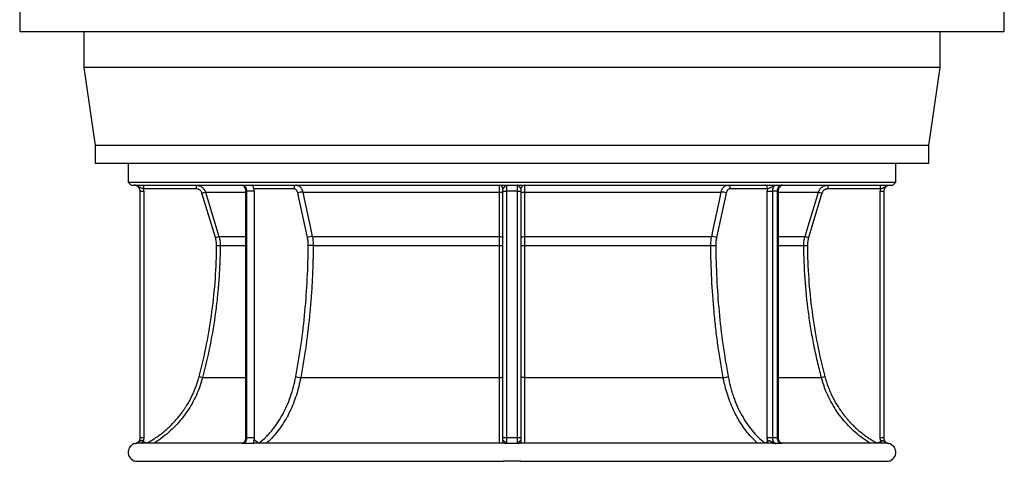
# Model space of a CAD drawing. Header units: millimetres. Extents: x 1225 to 2867, y 133 to 3867.
# Tile 1 of 10: x 1225 to 2867, y 133 to 869. Entities that reach past the tile are written whole.
import ezdxf

# ---------------------------------------------------------------- set-up
doc = ezdxf.new("R2010")
doc.units = ezdxf.units.MM

msp = doc.modelspace()

# ---------------------------------------------------------------- linework, layer by layer
at = {"color": 7, "linetype": 'Continuous', "lineweight": 25}
for p, q in [((1224.5, 886), (1224.5, 849)), ((2866.5, 849), (2866.5, 886)), ((1224.5, 849), (2866.5, 849)), ((1331.5, 849), (1331.5, 789)), ((2759.5, 789), (2759.5, 849)), ((1331.5, 789), (1350.5, 659)), ((2759.5, 789), (1331.5, 789)), ((2740.5, 659), (2759.5, 789)), ((1350.5, 659), (1350.5, 629)), ((2740.5, 659), (1350.5, 659)), ((2740.5, 629), (2740.5, 659)), ((2740.5, 629), (1350.5, 629)), ((1405.5, 629), (1405.5, 598)), ((2685.5, 598), (2685.5, 629)), ((1405.5, 598), (1410.5, 593)), ((1405.5, 598), (2685.5, 598)), ((1410.5, 593), (2680.5, 593)), ((1431, 593), (1431, 587)), ((1519, 593), (1519, 587)), ((2036.5, 593), (2036.5, 583)), ((2054.5, 583), (2054.5, 593)), ((2572.1, 593), (2572.1, 587)), ((2660, 587), (2660, 593)), ((2680.5, 593), (2685.5, 598)), ((1425.5, 583), (1431.5, 583)), ((1425.5, 172.5), (1425.5, 583)), ((1519, 587), (1431, 587)), ((1431.5, 583), (1431.5, 172.5)), ((1528.5, 579.9), (1534.3, 581.6)), ((1551, 505.7), (1528.5, 579.9)), ((1601.1, 583), (1601.1, 172.5)), ((1615.6, 583), (1602.9, 583)), ((1602.9, 583), (1602.9, 172.5)), ((1681.7, 587), (1615, 587)), ((1615.6, 583), (1615.6, 172.5)), ((1704.3, 505.7), (1688.5, 579.9)), ((1696.6, 581.6), (2024.8, 581.6)), ((2030.5, 583), (2030.5, 587)), ((2030.5, 583), (2036.5, 583)), ((2030.5, 172.5), (2030.5, 583)), ((2054.5, 583), (2036.5, 583)), ((2036.5, 583), (2036.5, 172.5)), ((2054.5, 583), (2060.5, 583)), ((2054.5, 172.5), (2054.5, 583)), ((2060.5, 587), (2060.5, 583)), ((2060.5, 583), (2060.5, 172.5)), ((2066.3, 581.6), (2394.5, 581.6)), ((2402.6, 579.9), (2386.7, 505.7)), ((2471.6, 587), (2409.4, 587)), ((2471.2, 583), (2479.7, 583)), ((2471.2, 172.5), (2471.2, 583)), ((2488.2, 583), (2479.7, 583)), ((2479.7, 583), (2479.7, 172.5)), ((2488.2, 172.5), (2488.2, 583)), ((2489.9, 172.5), (2489.9, 583)), ((2562.5, 579.9), (2540.1, 505.7)), ((2556.8, 581.6), (2562.5, 579.9)), ((2660, 587), (2572.1, 587)), ((2659.5, 583), (2665.5, 583)), ((2659.5, 172.5), (2659.5, 583)), ((2665.5, 583), (2665.5, 172.5)), ((1551, 505.7), (1556.7, 507.5)), ((1552.9, 492.7), (1558.9, 492.7)), ((1712.5, 507.5), (2024.8, 507.5)), ((1714, 492.7), (2024.8, 492.7)), ((2066.3, 507.5), (2378.6, 507.5)), ((2066.3, 492.7), (2377.1, 492.7)), ((2532.2, 492.7), (2538.2, 492.7)), ((2534.3, 507.5), (2540.1, 505.7)), ((1523.7, 274.1), (1529.5, 272.5)), ((1693.2, 272.5), (2024.8, 272.5)), ((2066.3, 272.5), (2397.8, 272.5)), ((2561.6, 272.5), (2567.4, 274.1)), ((1425.5, 172.5), (1431.5, 172.5)), ((2030.5, 172.5), (2036.5, 172.5)), ((2054.5, 172.5), (2060.5, 172.5)), ((2471.2, 172.5), (2479.7, 172.5)), ((2659.5, 172.5), (2665.5, 172.5)), ((1594.4, 163), (1420.7, 163)), ((1594.6, 163), (1594.5, 163)), ((2029.4, 163), (1616.5, 163)), ((2029.5, 163), (2029.4, 163)), ((2061.8, 163), (2061.5, 163)), ((2478.2, 163), (2061.8, 163)), ((2670.4, 163), (2496.6, 163)), ((1420.5, 133), (2031.5, 133)), ((2045.5, 133), (2031.6, 133)), ((2031.8, 133), (2031.6, 133)), ((2045.5, 133), (2031.8, 133)), ((2059.3, 133), (2045.5, 133)), ((2059.4, 133), (2059.3, 133)), ((2059.6, 133), (2670.5, 133))]:
    msp.add_line(p, q, dxfattribs=at)
at = {"color": 1, "linetype": 'Continuous', "lineweight": 25}
for p, q in [((1534.3, 581.6), (1601.1, 581.6)), ((1602.9, 583), (1601.1, 583)), ((2488.2, 583), (2489.9, 583)), ((2489.9, 581.6), (2556.8, 581.6)), ((1556.7, 507.5), (1601.1, 507.5)), ((1558.9, 492.7), (1601.1, 492.7)), ((2489.9, 507.5), (2534.3, 507.5)), ((2489.9, 492.7), (2532.2, 492.7)), ((1529.5, 272.5), (1601.1, 272.5)), ((2489.9, 272.5), (2561.6, 272.5)), ((1428.5, 163), (1430.4, 166.7)), ((1433.8, 164.5), (1432.7, 163)), ((1602.9, 172.5), (1601.1, 172.5)), ((2488.2, 172.5), (2489.9, 172.5)), ((2657.2, 164.5), (2658.4, 163)), ((2660.6, 166.7), (2662.5, 163)), ((1438.3, 164.1), (1438.9, 163)), ((2652.2, 163), (2652.8, 164.1))]:
    msp.add_line(p, q, dxfattribs=at)
at = {"color": 7, "linetype": 'Continuous', "lineweight": 25, "flags": 128}
for points in [[(1595.8, 593), (1597.2, 592.8), (1598.5, 592.2), (1599.7, 591.3), (1600.8, 590.1), (1601.7, 588.6), (1602.3, 586.8), (1602.8, 585), (1602.9, 583)], [(1685.9, 593), (1685.1, 592.9), (1684.3, 592.5), (1683.6, 592), (1682.9, 591.2), (1682.4, 590.3), (1682, 589.3), (1681.8, 588.2), (1681.7, 587)], [(2405.1, 593), (2406, 592.9), (2406.8, 592.5), (2407.5, 592), (2408.1, 591.2), (2408.7, 590.3), (2409.1, 589.3), (2409.3, 588.2), (2409.4, 587)], [(2471.6, 587), (2471.5, 588.2), (2471.3, 589.3), (2470.9, 590.3), (2470.3, 591.2), (2469.7, 592), (2469, 592.5), (2468.2, 592.9), (2467.3, 593)], [(2486.8, 593), (2485.4, 592.8), (2484.1, 592.2), (2482.8, 591.3), (2481.8, 590.1), (2480.9, 588.6), (2480.2, 586.8), (2479.8, 585), (2479.7, 583)], [(2488.2, 583), (2488.3, 585), (2488.7, 586.8), (2489.4, 588.6), (2490.3, 590.1), (2491.3, 591.3), (2492.5, 592.2), (2493.9, 592.8), (2495.3, 593)], [(1534.3, 581.6), (1537.8, 570.2), (1551.7, 524.2), (1556.7, 507.5)], [(1696.6, 581.6), (1699.1, 570.2), (1708.9, 524.2), (1712.5, 507.5)], [(2024.8, 581.6), (2025.9, 581.6), (2027, 581.5), (2028, 581.3), (2028.9, 581.1), (2029.6, 580.8), (2030.1, 580.5), (2030.4, 580.2), (2030.5, 579.9)], [(2024.8, 507.5), (2024.8, 519), (2024.8, 564.9), (2024.8, 581.6)], [(2060.5, 579.9), (2060.6, 580.2), (2061, 580.5), (2061.5, 580.8), (2062.2, 581.1), (2063.1, 581.3), (2064.1, 581.5), (2065.2, 581.6), (2066.3, 581.6)], [(2066.3, 581.6), (2066.3, 570.2), (2066.3, 524.2), (2066.3, 507.5)], [(2378.6, 507.5), (2381, 519), (2390.9, 564.9), (2394.5, 581.6)], [(2534.3, 507.5), (2537.8, 519), (2551.7, 564.9), (2556.8, 581.6)], [(1714, 492.7), (1713.1, 492.7), (1712.1, 492.7), (1710.9, 492.7), (1709.8, 492.7), (1708.7, 492.7), (1707.6, 492.7), (1706.6, 492.7), (1705.7, 492.7)], [(2024.8, 507.5), (2025.9, 507.4), (2027, 507.3), (2028, 507.2), (2028.9, 507), (2029.6, 506.7), (2030.1, 506.4), (2030.4, 506.1), (2030.5, 505.7)], [(2060.5, 505.7), (2060.6, 506.1), (2061, 506.4), (2061.5, 506.7), (2062.2, 507), (2063.1, 507.2), (2064.1, 507.3), (2065.2, 507.4), (2066.3, 507.5)], [(2377.1, 492.7), (2378, 492.7), (2379, 492.7), (2380.1, 492.7), (2381.3, 492.7), (2382.4, 492.7), (2383.5, 492.7), (2384.5, 492.7), (2385.4, 492.7)], [(2024.8, 272.5), (2025.9, 272.6), (2027, 272.7), (2028, 272.8), (2028.9, 273), (2029.6, 273.2), (2030.1, 273.5), (2030.4, 273.8), (2030.5, 274.1)], [(2066.3, 272.5), (2065.2, 272.6), (2064.1, 272.7), (2063.1, 272.8), (2062.2, 273), (2061.5, 273.2), (2061, 273.5), (2060.6, 273.8), (2060.5, 274.1)]]:
    msp.add_lwpolyline(points, dxfattribs=at)
at = {"color": 1, "linetype": 'Continuous', "lineweight": 25, "flags": 128}
for points in [[(1620.9, 163), (1621.1, 163.5), (1621.5, 164.5)], [(2469.6, 164.5), (2470, 163.5), (2470.2, 163)], [(1625.2, 163), (1625.1, 163.1), (1624.6, 164.1)], [(2465.9, 163), (2466, 163.1), (2466.4, 164.1)]]:
    msp.add_lwpolyline(points, dxfattribs=at)
at = {"color": 7, "linetype": 'Continuous', "lineweight": 25}
for centre, radius, start, end in [((1415.5, 583), 10, 0, 90), ((1594.3, 587), 6, 28.2033, 89.9697), ((2024.5, 587), 6, 0, 90), ((2066.5, 587), 6, 90, 180), ((2496.8, 587), 6, 90.0303, 151.785), ((2675.5, 583), 10, 90, 180), ((1415.5, 583), 16, 0, 14.4775), ((1602, 583), 13.6, 359.859, 16.9314), ((1697.6, 557), 24.7, 92.2855, 111.7631), ((2393.5, 557), 24.7, 68.2369, 87.7145), ((2493.5, 583), 22.3, 169.7031, 180.0325), ((2675.5, 583), 16, 165.5225, 180), ((1713.5, 482.8), 24.7, 92.3057, 111.7618), ((2026.2, 707.1), 214.4, 269.6269, 271.1622), ((2064.9, 707.1), 214.4, 268.8378, 270.3731), ((2377.6, 482.8), 24.7, 68.2382, 87.6943), ((1694.2, 300.4), 27.9, 250.8056, 268.0074), ((2396.9, 300.4), 27.9, 271.9926, 289.1944), ((1420.5, 148), 15, 101.5467, 270), ((2670.5, 148), 15, 270, 78.4705)]:
    msp.add_arc(centre, radius, start, end, dxfattribs=at)
at = {"color": 1, "linetype": 'Continuous', "lineweight": 25}
msp.add_arc((2467.1, 164.6), 5.29, 342.5628, 23.0394, dxfattribs=at)
at = {"color": 7, "linetype": 'Continuous', "lineweight": 25}
for points, knots in [([(1431, 587), (1430.3, 587.2), (1429.6, 587.4), (1428.2, 587.8), (1427.6, 588.1), (1426.3, 588.8), (1425.8, 589.1), (1424.6, 589.8), (1424, 590.2), (1422.8, 590.9), (1422.2, 591.2), (1421, 591.8), (1420.4, 592.1), (1419, 592.5), (1418.3, 592.7), (1417.3, 592.9), (1416.9, 592.9), (1416.4, 593), (1416.2, 593), (1415.9, 593), (1415.7, 593), (1415.5, 593)], [0, 0, 0, 0, 0.125, 0.125, 0.25, 0.25, 0.375, 0.375, 0.5, 0.5, 0.625, 0.625, 0.75, 0.75, 0.875, 0.875, 0.9375, 0.9375, 0.96875, 0.96875, 1, 1, 1, 1]), ([(1519, 593), (1519.8, 593), (1520.7, 592.9), (1522.3, 592.7), (1523.2, 592.5), (1524.4, 592.1), (1524.8, 591.9), (1525.6, 591.6), (1526, 591.4), (1527.1, 590.8), (1527.8, 590.4), (1528.8, 589.6), (1529.2, 589.3), (1529.8, 588.8), (1530.1, 588.5), (1531, 587.6), (1531.6, 586.9), (1532.3, 585.9), (1532.5, 585.5), (1533, 584.8), (1533.2, 584.4), (1533.7, 583.3), (1534, 582.5), (1534.3, 581.6)], [0, 0, 0, 0, 0.125, 0.125, 0.25, 0.25, 0.3125, 0.3125, 0.375, 0.375, 0.5, 0.5, 0.5625, 0.5625, 0.625, 0.625, 0.75, 0.75, 0.8125, 0.8125, 0.875, 0.875, 1, 1, 1, 1]), ([(1615, 587), (1614.9, 587.5), (1614.7, 588), (1614.5, 588.7), (1614.5, 588.9), (1614.4, 589.3), (1614.3, 589.5), (1614.1, 590.1), (1614, 590.4), (1613.9, 590.9), (1613.8, 591.1), (1613.8, 591.3), (1613.7, 591.5), (1613.6, 591.8), (1613.5, 592), (1613.4, 592.4), (1613.3, 592.5), (1613.1, 592.8), (1613.1, 592.9), (1613, 592.9), (1612.9, 593), (1612.9, 593), (1612.8, 593), (1612.8, 593)], [0, 0, 0, 0, 0.125, 0.125, 0.1875, 0.1875, 0.25, 0.25, 0.375, 0.375, 0.4375, 0.4375, 0.5, 0.5, 0.625, 0.625, 0.75, 0.75, 0.875, 0.875, 0.9375, 0.9375, 1, 1, 1, 1]), ([(1685.9, 593), (1686.5, 593), (1687.1, 592.9), (1688.3, 592.7), (1688.9, 592.5), (1689.7, 592.1), (1690, 591.9), (1690.5, 591.6), (1690.8, 591.4), (1691.6, 590.8), (1692.1, 590.4), (1692.8, 589.6), (1693, 589.3), (1693.5, 588.8), (1693.7, 588.5), (1694.3, 587.6), (1694.7, 586.9), (1695.2, 585.9), (1695.4, 585.5), (1695.7, 584.8), (1695.8, 584.4), (1696.2, 583.3), (1696.4, 582.5), (1696.6, 581.6)], [0, 0, 0, 0, 0.125, 0.125, 0.25, 0.25, 0.3125, 0.3125, 0.375, 0.375, 0.5, 0.5, 0.5625, 0.5625, 0.625, 0.625, 0.75, 0.75, 0.8125, 0.8125, 0.875, 0.875, 1, 1, 1, 1]), ([(2024.8, 581.6), (2024.8, 582.5), (2024.8, 583.2), (2024.7, 584.8), (2024.7, 585.5), (2024.7, 586.6), (2024.7, 586.9), (2024.7, 587.5), (2024.7, 587.9), (2024.7, 588.8), (2024.7, 589.3), (2024.7, 590.1), (2024.7, 590.3), (2024.7, 590.8), (2024.7, 591), (2024.6, 591.6), (2024.6, 591.9), (2024.6, 592.3), (2024.6, 592.4), (2024.6, 592.6), (2024.6, 592.7), (2024.6, 592.9), (2024.5, 593), (2024.5, 593)], [0, 0, 0, 0, 0.125, 0.125, 0.25, 0.25, 0.3125, 0.3125, 0.375, 0.375, 0.5, 0.5, 0.5625, 0.5625, 0.625, 0.625, 0.75, 0.75, 0.8125, 0.8125, 0.875, 0.875, 1, 1, 1, 1]), ([(2030.5, 587), (2030.5, 587.2), (2030.6, 587.4), (2031, 587.8), (2031.3, 588.1), (2031.8, 588.8), (2032.1, 589.1), (2032.8, 589.8), (2033.1, 590.2), (2033.7, 590.9), (2034, 591.2), (2034.5, 591.8), (2034.8, 592.1), (2035.3, 592.5), (2035.5, 592.7), (2035.9, 592.9), (2036, 592.9), (2036.2, 593), (2036.3, 593), (2036.4, 593), (2036.5, 593), (2036.5, 593)], [0, 0, 0, 0, 0.125, 0.125, 0.25, 0.25, 0.375, 0.375, 0.5, 0.5, 0.625, 0.625, 0.75, 0.75, 0.875, 0.875, 0.9375, 0.9375, 0.96875, 0.96875, 1, 1, 1, 1]), ([(2060.5, 587), (2060.5, 587.2), (2060.4, 587.4), (2060.1, 587.8), (2059.8, 588.1), (2059.2, 588.8), (2058.9, 589.1), (2058.3, 589.8), (2058, 590.2), (2057.4, 590.9), (2057.1, 591.2), (2056.6, 591.8), (2056.3, 592.1), (2055.8, 592.5), (2055.5, 592.7), (2055.1, 592.9), (2055, 592.9), (2054.8, 593), (2054.8, 593), (2054.7, 593), (2054.6, 593), (2054.5, 593)], [0, 0, 0, 0, 0.125, 0.125, 0.25, 0.25, 0.375, 0.375, 0.5, 0.5, 0.625, 0.625, 0.75, 0.75, 0.875, 0.875, 0.9375, 0.9375, 0.96875, 0.96875, 1, 1, 1, 1]), ([(2066.5, 593), (2066.5, 593), (2066.5, 592.9), (2066.5, 592.7), (2066.5, 592.5), (2066.5, 592.1), (2066.4, 591.9), (2066.4, 591.6), (2066.4, 591.4), (2066.4, 590.8), (2066.4, 590.4), (2066.4, 589.6), (2066.4, 589.3), (2066.4, 588.8), (2066.4, 588.5), (2066.4, 587.6), (2066.3, 586.9), (2066.3, 585.9), (2066.3, 585.5), (2066.3, 584.8), (2066.3, 584.4), (2066.3, 583.3), (2066.3, 582.5), (2066.3, 581.6)], [0, 0, 0, 0, 0.125, 0.125, 0.25, 0.25, 0.3125, 0.3125, 0.375, 0.375, 0.5, 0.5, 0.5625, 0.5625, 0.625, 0.625, 0.75, 0.75, 0.8125, 0.8125, 0.875, 0.875, 1, 1, 1, 1]), ([(2394.5, 581.6), (2394.6, 582.5), (2394.8, 583.2), (2395.4, 584.8), (2395.7, 585.5), (2396.2, 586.6), (2396.4, 586.9), (2396.7, 587.5), (2396.9, 587.9), (2397.6, 588.8), (2398, 589.3), (2398.7, 590.1), (2399, 590.3), (2399.5, 590.8), (2399.7, 591), (2400.5, 591.6), (2401.1, 591.9), (2401.9, 592.3), (2402.2, 592.4), (2402.8, 592.6), (2403.1, 592.7), (2404, 592.9), (2404.5, 593), (2405.1, 593)], [0, 0, 0, 0, 0.125, 0.125, 0.25, 0.25, 0.3125, 0.3125, 0.375, 0.375, 0.5, 0.5, 0.5625, 0.5625, 0.625, 0.625, 0.75, 0.75, 0.8125, 0.8125, 0.875, 0.875, 1, 1, 1, 1]), ([(2471.6, 587), (2472.1, 587.2), (2472.7, 587.4), (2473.9, 587.8), (2474.5, 588.1), (2475.8, 588.8), (2476.4, 589.1), (2477.7, 589.8), (2478.3, 590.2), (2479.6, 590.9), (2480.2, 591.2), (2481.5, 591.8), (2482.1, 592.1), (2483.4, 592.5), (2484.1, 592.7), (2485.1, 592.9), (2485.4, 592.9), (2485.9, 593), (2486.1, 593), (2486.4, 593), (2486.6, 593), (2486.8, 593)], [0, 0, 0, 0, 0.125, 0.125, 0.25, 0.25, 0.375, 0.375, 0.5, 0.5, 0.625, 0.625, 0.75, 0.75, 0.875, 0.875, 0.9375, 0.9375, 0.96875, 0.96875, 1, 1, 1, 1]), ([(2556.8, 581.6), (2557, 582.5), (2557.3, 583.2), (2558.1, 584.8), (2558.5, 585.5), (2559.3, 586.6), (2559.5, 586.9), (2560.1, 587.5), (2560.3, 587.9), (2561.2, 588.8), (2561.9, 589.3), (2562.9, 590.1), (2563.3, 590.3), (2564, 590.8), (2564.3, 591), (2565.5, 591.6), (2566.3, 591.9), (2567.5, 592.3), (2567.9, 592.4), (2568.7, 592.6), (2569.1, 592.7), (2570.4, 592.9), (2571.2, 593), (2572.1, 593)], [0, 0, 0, 0, 0.125, 0.125, 0.25, 0.25, 0.3125, 0.3125, 0.375, 0.375, 0.5, 0.5, 0.5625, 0.5625, 0.625, 0.625, 0.75, 0.75, 0.8125, 0.8125, 0.875, 0.875, 1, 1, 1, 1]), ([(2660, 587), (2660.8, 587.2), (2661.5, 587.4), (2662.9, 587.8), (2663.5, 588.1), (2664.7, 588.8), (2665.3, 589.1), (2666.5, 589.8), (2667.1, 590.2), (2668.2, 590.9), (2668.8, 591.2), (2670.1, 591.8), (2670.7, 592.1), (2672, 592.5), (2672.7, 592.7), (2673.8, 592.9), (2674.1, 592.9), (2674.7, 593), (2674.8, 593), (2675.2, 593), (2675.4, 593), (2675.5, 593)], [0, 0, 0, 0, 0.125, 0.125, 0.25, 0.25, 0.375, 0.375, 0.5, 0.5, 0.625, 0.625, 0.75, 0.75, 0.875, 0.875, 0.9375, 0.9375, 0.96875, 0.96875, 1, 1, 1, 1]), ([(1528.5, 579.9), (1528.4, 580.4), (1528.2, 580.9), (1527.8, 581.6), (1527.7, 581.9), (1527.4, 582.3), (1527.3, 582.5), (1526.8, 583.2), (1526.5, 583.6), (1525.9, 584.2), (1525.8, 584.4), (1525.3, 584.7), (1525.1, 584.9), (1524.5, 585.4), (1524, 585.6), (1523.3, 586), (1523.1, 586.1), (1522.6, 586.3), (1522.4, 586.4), (1521.1, 586.8), (1520, 587), (1519, 587)], [0, 0, 0, 0, 0.125, 0.125, 0.1875, 0.1875, 0.25, 0.25, 0.375, 0.375, 0.4375, 0.4375, 0.5, 0.5, 0.625, 0.625, 0.6875, 0.6875, 0.75, 0.75, 1, 1, 1, 1]), ([(1599.5, 589.9), (1599.7, 589.6), (1600, 588.9), (1600.5, 587.5), (1600.9, 585.9), (1601.1, 584.4), (1601.1, 583.4), (1601.1, 583)], [0, 0, 0, 0, 0.165747, 0.392726, 0.620805, 0.850109, 1, 1, 1, 1]), ([(1688.5, 579.9), (1688.3, 580.4), (1688.2, 580.9), (1688, 581.6), (1687.9, 581.9), (1687.7, 582.3), (1687.6, 582.5), (1687.2, 583.2), (1687, 583.6), (1686.6, 584.2), (1686.5, 584.4), (1686.2, 584.7), (1686, 584.9), (1685.6, 585.4), (1685.3, 585.6), (1684.8, 586), (1684.6, 586.1), (1684.3, 586.3), (1684.1, 586.4), (1683.2, 586.8), (1682.4, 587), (1681.7, 587)], [0, 0, 0, 0, 0.125, 0.125, 0.1875, 0.1875, 0.25, 0.25, 0.375, 0.375, 0.4375, 0.4375, 0.5, 0.5, 0.625, 0.625, 0.6875, 0.6875, 0.75, 0.75, 1, 1, 1, 1]), ([(2409.4, 587), (2409, 587), (2408.6, 587), (2408.1, 586.8), (2407.9, 586.8), (2407.5, 586.7), (2407.3, 586.6), (2406.8, 586.3), (2406.5, 586.1), (2406, 585.8), (2405.8, 585.6), (2405.5, 585.3), (2405.3, 585.2), (2404.9, 584.7), (2404.6, 584.4), (2404.2, 583.8), (2404.1, 583.6), (2403.8, 583.2), (2403.7, 583), (2403.2, 581.9), (2402.8, 580.9), (2402.6, 579.9)], [0, 0, 0, 0, 0.125, 0.125, 0.1875, 0.1875, 0.25, 0.25, 0.375, 0.375, 0.4375, 0.4375, 0.5, 0.5, 0.625, 0.625, 0.6875, 0.6875, 0.75, 0.75, 1, 1, 1, 1]), ([(2489.9, 583), (2489.9, 583.3), (2490, 584.2), (2490.1, 585.6), (2490.5, 587.3), (2491, 588.7), (2491.4, 589.5), (2491.6, 589.9)], [0, 0, 0, 0, 0.11369, 0.344442, 0.574351, 0.802562, 1, 1, 1, 1]), ([(2572.1, 587), (2571.6, 587), (2571, 587), (2570.2, 586.8), (2570, 586.8), (2569.5, 586.7), (2569.2, 586.6), (2568.4, 586.3), (2568, 586.1), (2567.3, 585.8), (2567, 585.6), (2566.6, 585.3), (2566.3, 585.2), (2565.7, 584.7), (2565.3, 584.4), (2564.8, 583.8), (2564.6, 583.6), (2564.2, 583.2), (2564.1, 583), (2563.3, 581.9), (2562.8, 580.9), (2562.5, 579.9)], [0, 0, 0, 0, 0.125, 0.125, 0.1875, 0.1875, 0.25, 0.25, 0.375, 0.375, 0.4375, 0.4375, 0.5, 0.5, 0.625, 0.625, 0.6875, 0.6875, 0.75, 0.75, 1, 1, 1, 1]), ([(1523.7, 274.1), (1528.5, 292), (1532.6, 310), (1539.8, 346.1), (1545.8, 382.4), (1549.5, 419), (1552.1, 455.7), (1552.8, 474.2), (1552.9, 492.7)], [0, 0, 0, 0, 0.25, 0.25, 0.5, 0.75, 0.75, 1, 1, 1, 1]), ([(1558.9, 492.7), (1558.8, 483.4), (1558.6, 474.1), (1557.9, 455.5), (1557.4, 446.2), (1556.4, 432.3), (1556.1, 427.7), (1555.3, 418.4), (1554.8, 413.8), (1553.4, 399.9), (1552.4, 390.7), (1548.7, 363.2), (1545.7, 344.9), (1538.4, 308.6), (1534.3, 290.5), (1529.5, 272.5)], [0, 0, 0, 0, 0.125, 0.125, 0.25, 0.25, 0.3125, 0.3125, 0.375, 0.375, 0.5, 0.5, 0.75, 0.75, 1, 1, 1, 1]), ([(1556.7, 507.5), (1557.5, 505.1), (1558, 502.6), (1558.5, 498.9), (1558.7, 497.7), (1558.9, 495.2), (1558.9, 493.9), (1558.9, 492.7)], [0, 0, 0, 0, 0.5, 0.5, 0.75, 0.75, 1, 1, 1, 1]), ([(1685, 274.1), (1688.4, 292), (1691.3, 310), (1696.4, 346.1), (1700.6, 382.4), (1703.3, 419), (1705.1, 455.7), (1705.6, 474.2), (1705.7, 492.7)], [0, 0, 0, 0, 0.25, 0.25, 0.5, 0.75, 0.75, 1, 1, 1, 1]), ([(1714, 492.7), (1714, 483.4), (1713.8, 474.1), (1713.3, 455.5), (1712.9, 446.2), (1712.3, 432.3), (1712, 427.7), (1711.4, 418.4), (1711.1, 413.8), (1710.1, 399.9), (1709.4, 390.7), (1706.8, 363.2), (1704.6, 344.9), (1699.6, 308.6), (1696.6, 290.5), (1693.2, 272.5)], [0, 0, 0, 0, 0.125, 0.125, 0.25, 0.25, 0.3125, 0.3125, 0.375, 0.375, 0.5, 0.5, 0.75, 0.75, 1, 1, 1, 1]), ([(1712.5, 507.5), (1713, 505.1), (1713.4, 502.6), (1713.8, 498.9), (1713.9, 497.7), (1714, 495.2), (1714, 493.9), (1714, 492.7)], [0, 0, 0, 0, 0.5, 0.5, 0.75, 0.75, 1, 1, 1, 1]), ([(2024.8, 492.7), (2024.8, 495.2), (2024.8, 497.7), (2024.8, 501.4), (2024.8, 502.6), (2024.8, 505.1), (2024.8, 506.3), (2024.8, 507.5)], [0, 0, 0, 0, 0.5, 0.5, 0.75, 0.75, 1, 1, 1, 1]), ([(2024.8, 272.5), (2024.8, 281.5), (2024.8, 290.5), (2024.8, 308.7), (2024.8, 317.7), (2024.8, 331.4), (2024.8, 336), (2024.8, 345.1), (2024.8, 349.7), (2024.8, 363.4), (2024.8, 372.6), (2024.8, 400.2), (2024.8, 418.6), (2024.8, 455.5), (2024.8, 474.1), (2024.8, 492.7)], [0, 0, 0, 0, 0.125, 0.125, 0.25, 0.25, 0.3125, 0.3125, 0.375, 0.375, 0.5, 0.5, 0.75, 0.75, 1, 1, 1, 1]), ([(2066.3, 507.5), (2066.3, 505.1), (2066.3, 502.6), (2066.3, 498.9), (2066.3, 497.7), (2066.3, 495.2), (2066.3, 493.9), (2066.3, 492.7)], [0, 0, 0, 0, 0.5, 0.5, 0.75, 0.75, 1, 1, 1, 1]), ([(2066.3, 492.7), (2066.3, 483.4), (2066.3, 474.1), (2066.3, 455.5), (2066.3, 446.2), (2066.3, 432.3), (2066.3, 427.7), (2066.3, 418.4), (2066.3, 413.8), (2066.3, 399.9), (2066.3, 390.7), (2066.3, 363.2), (2066.3, 344.9), (2066.3, 308.6), (2066.3, 290.5), (2066.3, 272.5)], [0, 0, 0, 0, 0.125, 0.125, 0.25, 0.25, 0.3125, 0.3125, 0.375, 0.375, 0.5, 0.5, 0.75, 0.75, 1, 1, 1, 1]), ([(2377.1, 492.7), (2377.1, 495.2), (2377.2, 497.7), (2377.6, 501.4), (2377.7, 502.6), (2378.1, 505.1), (2378.3, 506.3), (2378.6, 507.5)], [0, 0, 0, 0, 0.5, 0.5, 0.75, 0.75, 1, 1, 1, 1]), ([(2397.8, 272.5), (2396.1, 281.5), (2394.6, 290.5), (2391.6, 308.7), (2390.2, 317.7), (2388.3, 331.4), (2387.7, 336), (2386.5, 345.1), (2386, 349.7), (2384.4, 363.4), (2383.4, 372.6), (2380.8, 400.2), (2379.5, 418.6), (2377.7, 455.5), (2377.2, 474.1), (2377.1, 492.7)], [0, 0, 0, 0, 0.125, 0.125, 0.25, 0.25, 0.3125, 0.3125, 0.375, 0.375, 0.5, 0.5, 0.75, 0.75, 1, 1, 1, 1]), ([(2385.4, 492.7), (2385.5, 474.2), (2386, 455.7), (2387.8, 419), (2390.4, 382.4), (2394.7, 346.1), (2399.7, 310), (2402.7, 292), (2406, 274.1)], [0, 0, 0, 0, 0.25, 0.25, 0.5, 0.75, 0.75, 1, 1, 1, 1]), ([(2532.2, 492.7), (2532.2, 495.2), (2532.3, 497.7), (2532.9, 501.4), (2533.1, 502.6), (2533.6, 505.1), (2534, 506.3), (2534.3, 507.5)], [0, 0, 0, 0, 0.5, 0.5, 0.75, 0.75, 1, 1, 1, 1]), ([(2561.6, 272.5), (2559.2, 281.5), (2556.9, 290.5), (2552.8, 308.7), (2550.8, 317.7), (2548.1, 331.4), (2547.2, 336), (2545.6, 345.1), (2544.8, 349.7), (2542.5, 363.4), (2541.1, 372.6), (2537.5, 400.2), (2535.6, 418.6), (2533, 455.5), (2532.3, 474.1), (2532.2, 492.7)], [0, 0, 0, 0, 0.125, 0.125, 0.25, 0.25, 0.3125, 0.3125, 0.375, 0.375, 0.5, 0.5, 0.75, 0.75, 1, 1, 1, 1]), ([(2538.2, 492.7), (2538.3, 474.2), (2539, 455.7), (2541.6, 419), (2545.3, 382.4), (2551.3, 346.1), (2558.5, 310), (2562.6, 292), (2567.4, 274.1)], [0, 0, 0, 0, 0.25, 0.25, 0.5, 0.75, 0.75, 1, 1, 1, 1]), ([(1438.3, 164.1), (1443.5, 167), (1448.6, 170.2), (1456, 175.4), (1458.4, 177.1), (1463.1, 180.8), (1465.5, 182.7), (1472.2, 188.5), (1476.5, 192.6), (1484.7, 201.2), (1488.6, 205.7), (1494, 212.8), (1495.8, 215.2), (1498.4, 218.9), (1499.2, 220.1), (1500.9, 222.6), (1501.7, 223.9), (1505.7, 230.2), (1508.6, 235.4), (1513.8, 246), (1516.2, 251.5), (1520.4, 262.6), (1522.2, 268.3), (1523.7, 274.1)], [0, 0, 0, 0, 0.125, 0.125, 0.1875, 0.1875, 0.25, 0.25, 0.375, 0.375, 0.5, 0.5, 0.5625, 0.5625, 0.59375, 0.59375, 0.625, 0.625, 0.75, 0.75, 0.875, 0.875, 1, 1, 1, 1]), ([(1624.6, 164.1), (1628.3, 167), (1631.9, 170.2), (1637.2, 175.4), (1638.9, 177.1), (1642.2, 180.8), (1643.8, 182.7), (1648.6, 188.5), (1651.7, 192.6), (1657.4, 201.2), (1660.2, 205.7), (1664.1, 212.8), (1665.3, 215.2), (1667.1, 218.9), (1667.7, 220.1), (1668.9, 222.6), (1669.5, 223.9), (1672.3, 230.2), (1674.3, 235.4), (1678, 246), (1679.7, 251.5), (1682.7, 262.6), (1684, 268.3), (1685, 274.1)], [0, 0, 0, 0, 0.125, 0.125, 0.1875, 0.1875, 0.25, 0.25, 0.375, 0.375, 0.5, 0.5, 0.5625, 0.5625, 0.59375, 0.59375, 0.625, 0.625, 0.75, 0.75, 0.875, 0.875, 1, 1, 1, 1]), ([(2406, 274.1), (2407.1, 268.3), (2408.4, 262.5), (2410.7, 254.1), (2411.5, 251.3), (2413.1, 245.8), (2414, 243.1), (2416.8, 235.1), (2418.9, 230), (2423.3, 219.9), (2425.8, 215.1), (2429.6, 208), (2431, 205.7), (2433, 202.3), (2433.7, 201.2), (2435.2, 198.9), (2435.9, 197.8), (2439.5, 192.4), (2442.6, 188.3), (2449, 180.6), (2452.3, 177), (2459.2, 170.2), (2462.7, 167), (2466.4, 164.1)], [0, 0, 0, 0, 0.125, 0.125, 0.1875, 0.1875, 0.25, 0.25, 0.375, 0.375, 0.5, 0.5, 0.5625, 0.5625, 0.59375, 0.59375, 0.625, 0.625, 0.75, 0.75, 0.875, 0.875, 1, 1, 1, 1]), ([(2567.4, 274.1), (2568.9, 268.3), (2570.7, 262.5), (2573.9, 254.1), (2575, 251.3), (2577.4, 245.8), (2578.7, 243.1), (2582.6, 235.1), (2585.5, 230), (2591.8, 219.9), (2595.2, 215.1), (2600.7, 208), (2602.6, 205.7), (2605.6, 202.3), (2606.6, 201.2), (2608.6, 198.9), (2609.6, 197.8), (2614.7, 192.4), (2619.1, 188.3), (2628.1, 180.6), (2632.7, 177), (2642.5, 170.2), (2647.5, 167), (2652.8, 164.1)], [0, 0, 0, 0, 0.125, 0.125, 0.1875, 0.1875, 0.25, 0.25, 0.375, 0.375, 0.5, 0.5, 0.5625, 0.5625, 0.59375, 0.59375, 0.625, 0.625, 0.75, 0.75, 0.875, 0.875, 1, 1, 1, 1]), ([(1417.5, 162.7), (1418.1, 162.8), (1418.7, 163), (1419.7, 163.4), (1420.2, 163.6), (1421.2, 164.2), (1421.7, 164.6), (1422.5, 165.3), (1422.9, 165.7), (1423.6, 166.6), (1424, 167.1), (1424.5, 168.1), (1424.8, 168.6), (1425.1, 169.7), (1425.3, 170.2), (1425.5, 171.3), (1425.5, 171.9), (1425.5, 172.5)], [0, 0, 0, 0, 0.125, 0.125, 0.25, 0.25, 0.375, 0.375, 0.5, 0.5, 0.625, 0.625, 0.75, 0.75, 0.875, 0.875, 1, 1, 1, 1]), ([(1430.4, 166.7), (1430.2, 166.8), (1429.9, 167), (1429.3, 167.2), (1429, 167.3), (1428.4, 167.5), (1428.1, 167.5), (1427.5, 167.5), (1427.2, 167.4), (1426.4, 167.2), (1425.9, 167), (1424.9, 166.4), (1424.4, 166.1), (1423.5, 165.4), (1423, 165.1), (1422, 164.5), (1421.5, 164.2), (1420.4, 163.6), (1419.9, 163.4), (1419, 163.1), (1418.7, 163), (1418.1, 162.8), (1417.8, 162.8), (1417.5, 162.7)], [0, 0, 0, 0, 0.0625, 0.0625, 0.125, 0.125, 0.1875, 0.1875, 0.25, 0.25, 0.375, 0.375, 0.5, 0.5, 0.625, 0.625, 0.75, 0.75, 0.875, 0.875, 0.9375, 0.9375, 1, 1, 1, 1]), ([(1433.8, 164.5), (1434.2, 164.2), (1434.5, 164), (1435, 163.8), (1435.2, 163.7), (1435.6, 163.7), (1435.8, 163.6), (1436.2, 163.6), (1436.4, 163.6), (1436.8, 163.6), (1437, 163.6), (1437.6, 163.8), (1437.9, 163.9), (1438.3, 164.1)], [0, 0, 0, 0, 0.25, 0.25, 0.375, 0.375, 0.5, 0.5, 0.625, 0.625, 0.75, 0.75, 1, 1, 1, 1]), ([(1600, 166.7), (1599.8, 166.3), (1599.5, 165.6), (1598.7, 164.6), (1597.8, 163.9), (1596.8, 163.4), (1596, 163.2), (1595.2, 163), (1594.7, 163), (1594.6, 163)], [0, 0, 0, 0, 0.1715749, 0.3475768, 0.5085718, 0.656446, 0.7910951, 0.9102521, 1, 1, 1, 1]), ([(1602.9, 172.5), (1602.9, 171.9), (1602.9, 171.3), (1602.7, 170.5), (1602.7, 170.2), (1602.6, 169.7), (1602.5, 169.4), (1602.3, 168.6), (1602.2, 168.1), (1601.9, 167.3), (1601.8, 167.1), (1601.5, 166.6), (1601.4, 166.4), (1601, 165.7), (1600.8, 165.3), (1600.3, 164.8), (1600.1, 164.6), (1599.8, 164.2), (1599.6, 164.1), (1599.1, 163.6), (1598.8, 163.4), (1598.2, 163.1), (1598, 163), (1597.6, 162.8), (1597.4, 162.8), (1597.2, 162.7)], [0, 0, 0, 0, 0.125, 0.125, 0.1875, 0.1875, 0.25, 0.25, 0.375, 0.375, 0.4375, 0.4375, 0.5, 0.5, 0.625, 0.625, 0.6875, 0.6875, 0.75, 0.75, 0.875, 0.875, 0.9375, 0.9375, 1, 1, 1, 1]), ([(1601.1, 172.5), (1601.1, 172.4), (1601.1, 171.7), (1601, 170.4), (1600.7, 168.7), (1600.3, 167.4), (1600.1, 166.8), (1600, 166.6)], [0, 0, 0, 0, 0.058906, 0.339798, 0.616508, 0.894205, 1, 1, 1, 1]), ([(1615.1, 168.6), (1614.9, 168.2), (1614.8, 167.7), (1614.7, 167.1), (1614.6, 166.9), (1614.5, 166.6), (1614.5, 166.4), (1614.4, 165.8), (1614.4, 165.5), (1614.3, 165.1), (1614.3, 165), (1614.3, 164.7), (1614.2, 164.6), (1614.2, 164.2), (1614.2, 164), (1614.2, 163.6), (1614.2, 163.5), (1614.2, 163.2), (1614.2, 163), (1614.2, 162.9), (1614.2, 162.8), (1614.2, 162.7), (1614.2, 162.7), (1614.2, 162.7)], [0, 0, 0, 0, 0.125, 0.125, 0.1875, 0.1875, 0.25, 0.25, 0.375, 0.375, 0.4375, 0.4375, 0.5, 0.5, 0.625, 0.625, 0.75, 0.75, 0.875, 0.875, 0.9375, 0.9375, 1, 1, 1, 1]), ([(1615.6, 172.5), (1615.6, 171.8), (1615.6, 171.2), (1615.4, 170.2), (1615.4, 169.9), (1615.2, 169.2), (1615.2, 168.9), (1615.1, 168.6)], [0, 0, 0, 0, 0.5, 0.5, 0.75, 0.75, 1, 1, 1, 1]), ([(1615.1, 168.6), (1615.7, 168.5), (1616.2, 168.3), (1617.1, 167.9), (1617.4, 167.7), (1617.9, 167.4), (1618.2, 167.3), (1619.5, 166.4), (1620.6, 165.5), (1621.5, 164.5)], [0, 0, 0, 0, 0.25, 0.25, 0.375, 0.375, 0.5, 0.5, 1, 1, 1, 1]), ([(1621.5, 164.5), (1621.7, 164.2), (1622, 164), (1622.3, 163.8), (1622.5, 163.7), (1622.7, 163.7), (1622.9, 163.6), (1623.2, 163.6), (1623.3, 163.6), (1623.6, 163.6), (1623.7, 163.6), (1624.1, 163.8), (1624.4, 163.9), (1624.6, 164.1)], [0, 0, 0, 0, 0.25, 0.25, 0.375, 0.375, 0.5, 0.5, 0.625, 0.625, 0.75, 0.75, 1, 1, 1, 1]), ([(2030.5, 166.7), (2030.5, 166.7), (2030.6, 166.5), (2030.5, 165.7), (2030.1, 164.7), (2029.4, 163.8), (2028.7, 163.3), (2028.2, 163), (2027.9, 162.9), (2028, 162.9), (2028, 162.9)], [0, 0, 0, 0, 0.001486, 0.160345, 0.355117, 0.546401, 0.693731, 0.824272, 0.942747, 1, 1, 1, 1]), ([(2030.5, 166.7), (2030.5, 167.2), (2030.5, 167.6), (2030.5, 168.6), (2030.5, 169.1), (2030.5, 170.5), (2030.5, 171.5), (2030.5, 172.5)], [0, 0, 0, 0, 0.25, 0.25, 0.5, 0.5, 1, 1, 1, 1]), ([(2030.5, 166.7), (2030.5, 166.9), (2030.6, 167), (2030.7, 167.3), (2030.7, 167.4), (2031, 167.5), (2031.1, 167.5), (2031.4, 167.5), (2031.5, 167.4), (2032, 167.2), (2032.3, 167), (2032.9, 166.4), (2033.2, 166.1), (2033.8, 165.4), (2034.1, 165.1), (2034.6, 164.5), (2034.9, 164.2), (2035.4, 163.6), (2035.6, 163.4), (2035.9, 163.1), (2036.1, 163), (2036.3, 162.8), (2036.4, 162.8), (2036.5, 162.7)], [0, 0, 0, 0, 0.0625, 0.0625, 0.125, 0.125, 0.1875, 0.1875, 0.25, 0.25, 0.375, 0.375, 0.5, 0.5, 0.625, 0.625, 0.75, 0.75, 0.875, 0.875, 0.9375, 0.9375, 1, 1, 1, 1]), ([(2036.5, 172.5), (2036.5, 171.9), (2036.5, 171.3), (2036.5, 170.2), (2036.5, 169.7), (2036.5, 168.6), (2036.5, 168.1), (2036.5, 167.1), (2036.5, 166.6), (2036.5, 165.7), (2036.5, 165.3), (2036.5, 164.6), (2036.5, 164.2), (2036.5, 163.6), (2036.5, 163.4), (2036.5, 163), (2036.5, 162.8), (2036.5, 162.7)], [0, 0, 0, 0, 0.125, 0.125, 0.25, 0.25, 0.375, 0.375, 0.5, 0.5, 0.625, 0.625, 0.75, 0.75, 0.875, 0.875, 1, 1, 1, 1]), ([(2054.6, 162.7), (2054.6, 162.8), (2054.6, 163), (2054.6, 163.4), (2054.6, 163.6), (2054.5, 164.2), (2054.5, 164.6), (2054.5, 165.3), (2054.5, 165.7), (2054.5, 166.6), (2054.5, 167.1), (2054.5, 168.1), (2054.5, 168.6), (2054.5, 169.7), (2054.5, 170.2), (2054.5, 171.3), (2054.5, 171.9), (2054.5, 172.5)], [0, 0, 0, 0, 0.125, 0.125, 0.25, 0.25, 0.375, 0.375, 0.5, 0.5, 0.625, 0.625, 0.75, 0.75, 0.875, 0.875, 1, 1, 1, 1]), ([(2060.5, 166.7), (2060.5, 166.9), (2060.5, 167), (2060.4, 167.3), (2060.3, 167.4), (2060.1, 167.5), (2060, 167.5), (2059.7, 167.5), (2059.6, 167.4), (2059.1, 167.2), (2058.8, 167), (2058.1, 166.4), (2057.8, 166.1), (2057.2, 165.4), (2057, 165.1), (2056.4, 164.5), (2056.2, 164.2), (2055.7, 163.6), (2055.5, 163.4), (2055.1, 163.1), (2055, 163), (2054.8, 162.8), (2054.7, 162.8), (2054.6, 162.7)], [0, 0, 0, 0, 0.0625, 0.0625, 0.125, 0.125, 0.1875, 0.1875, 0.25, 0.25, 0.375, 0.375, 0.5, 0.5, 0.625, 0.625, 0.75, 0.75, 0.875, 0.875, 0.9375, 0.9375, 1, 1, 1, 1]), ([(2062.8, 163), (2062.7, 163.1), (2062.5, 163.2), (2061.8, 163.7), (2061.1, 164.5), (2060.7, 165.5), (2060.5, 166.3), (2060.5, 166.6), (2060.5, 166.7)], [0, 0, 0, 0, 0.132137, 0.305359, 0.512702, 0.741493, 0.949942, 1, 1, 1, 1]), ([(2466.4, 164.1), (2466.7, 163.9), (2467, 163.8), (2467.4, 163.6), (2467.5, 163.6), (2467.8, 163.6), (2467.9, 163.6), (2468.2, 163.6), (2468.3, 163.7), (2468.6, 163.7), (2468.7, 163.8), (2469.1, 164), (2469.4, 164.2), (2469.6, 164.5)], [0, 0, 0, 0, 0.25, 0.25, 0.375, 0.375, 0.5, 0.5, 0.625, 0.625, 0.75, 0.75, 1, 1, 1, 1]), ([(2472, 166.7), (2471.9, 167.1), (2471.8, 167.6), (2471.6, 168.6), (2471.5, 169), (2471.3, 170.5), (2471.2, 171.5), (2471.2, 172.5)], [0, 0, 0, 0, 0.25, 0.25, 0.5, 0.5, 1, 1, 1, 1]), ([(2472, 166.7), (2472.2, 166.8), (2472.4, 167), (2472.9, 167.2), (2473.2, 167.3), (2473.7, 167.5), (2474, 167.5), (2474.7, 167.5), (2475, 167.4), (2475.9, 167.2), (2476.5, 167), (2477.6, 166.4), (2478.2, 166.1), (2479.2, 165.4), (2479.8, 165.1), (2480.8, 164.5), (2481.4, 164.2), (2482.5, 163.6), (2483, 163.4), (2483.9, 163.1), (2484.2, 163), (2484.8, 162.8), (2485, 162.8), (2485.3, 162.7)], [0, 0, 0, 0, 0.0625, 0.0625, 0.125, 0.125, 0.1875, 0.1875, 0.25, 0.25, 0.375, 0.375, 0.5, 0.5, 0.625, 0.625, 0.75, 0.75, 0.875, 0.875, 0.9375, 0.9375, 1, 1, 1, 1]), ([(2479.7, 172.5), (2479.7, 171.9), (2479.7, 171.3), (2479.8, 170.5), (2479.9, 170.2), (2480, 169.7), (2480, 169.4), (2480.2, 168.6), (2480.4, 168.1), (2480.7, 167.3), (2480.8, 167.1), (2481, 166.6), (2481.2, 166.4), (2481.5, 165.7), (2481.8, 165.3), (2482.3, 164.8), (2482.4, 164.6), (2482.8, 164.2), (2482.9, 164.1), (2483.4, 163.6), (2483.8, 163.4), (2484.4, 163.1), (2484.6, 163), (2484.9, 162.8), (2485.1, 162.8), (2485.3, 162.7)], [0, 0, 0, 0, 0.125, 0.125, 0.1875, 0.1875, 0.25, 0.25, 0.375, 0.375, 0.4375, 0.4375, 0.5, 0.5, 0.625, 0.625, 0.6875, 0.6875, 0.75, 0.75, 0.875, 0.875, 0.9375, 0.9375, 1, 1, 1, 1]), ([(2493.8, 162.7), (2493.6, 162.8), (2493.4, 162.8), (2493.1, 163), (2492.9, 163.1), (2492.3, 163.4), (2491.9, 163.6), (2491.4, 164.1), (2491.3, 164.2), (2490.9, 164.6), (2490.8, 164.8), (2490.3, 165.3), (2490, 165.7), (2489.7, 166.4), (2489.5, 166.6), (2489.3, 167.1), (2489.2, 167.3), (2488.9, 168.1), (2488.7, 168.6), (2488.5, 169.4), (2488.5, 169.7), (2488.4, 170.2), (2488.3, 170.5), (2488.2, 171.3), (2488.2, 171.9), (2488.2, 172.5)], [0, 0, 0, 0, 0.0625, 0.0625, 0.125, 0.125, 0.25, 0.25, 0.3125, 0.3125, 0.375, 0.375, 0.5, 0.5, 0.5625, 0.5625, 0.625, 0.625, 0.75, 0.75, 0.8125, 0.8125, 0.875, 0.875, 1, 1, 1, 1]), ([(2491.1, 166.7), (2490.9, 167.1), (2490.5, 168.1), (2490.1, 169.7), (2490, 171.2), (2490, 172.2), (2490, 172.5)], [0, 0, 0, 0, 0.279935, 0.553655, 0.83815, 1, 1, 1, 1]), ([(2496.5, 163), (2496.4, 163), (2496, 163), (2495.3, 163.1), (2494.3, 163.4), (2493.3, 163.9), (2492.3, 164.7), (2491.5, 165.6), (2491.2, 166.3), (2491.1, 166.7)], [0, 0, 0, 0, 0.057425, 0.185625, 0.334832, 0.497483, 0.671942, 0.85288, 1, 1, 1, 1]), ([(2652.8, 164.1), (2653.1, 163.9), (2653.5, 163.8), (2654.1, 163.6), (2654.3, 163.6), (2654.7, 163.6), (2654.9, 163.6), (2655.3, 163.6), (2655.5, 163.7), (2655.8, 163.7), (2656, 163.8), (2656.6, 164), (2656.9, 164.2), (2657.2, 164.5)], [0, 0, 0, 0, 0.25, 0.25, 0.375, 0.375, 0.5, 0.5, 0.625, 0.625, 0.75, 0.75, 1, 1, 1, 1]), ([(2660.6, 166.7), (2660.5, 167.1), (2660.3, 167.6), (2660, 168.6), (2659.9, 169), (2659.6, 170.5), (2659.5, 171.5), (2659.5, 172.5)], [0, 0, 0, 0, 0.25, 0.25, 0.5, 0.5, 1, 1, 1, 1]), ([(2660.6, 166.7), (2660.9, 166.8), (2661.2, 167), (2661.8, 167.2), (2662.1, 167.3), (2662.7, 167.5), (2663, 167.5), (2663.6, 167.5), (2663.9, 167.4), (2664.7, 167.2), (2665.2, 167), (2666.2, 166.4), (2666.6, 166.1), (2667.6, 165.4), (2668.1, 165.1), (2669.1, 164.5), (2669.6, 164.2), (2670.6, 163.6), (2671.2, 163.4), (2672.1, 163.1), (2672.3, 163), (2672.9, 162.8), (2673.2, 162.8), (2673.5, 162.7)], [0, 0, 0, 0, 0.0625, 0.0625, 0.125, 0.125, 0.1875, 0.1875, 0.25, 0.25, 0.375, 0.375, 0.5, 0.5, 0.625, 0.625, 0.75, 0.75, 0.875, 0.875, 0.9375, 0.9375, 1, 1, 1, 1]), ([(2665.5, 172.5), (2665.5, 171.9), (2665.6, 171.3), (2665.8, 170.2), (2665.9, 169.7), (2666.3, 168.6), (2666.5, 168.1), (2667.1, 167.1), (2667.4, 166.6), (2668.1, 165.7), (2668.5, 165.3), (2669.4, 164.6), (2669.9, 164.2), (2670.8, 163.6), (2671.4, 163.4), (2672.4, 163), (2673, 162.8), (2673.5, 162.7)], [0, 0, 0, 0, 0.125, 0.125, 0.25, 0.25, 0.375, 0.375, 0.5, 0.5, 0.625, 0.625, 0.75, 0.75, 0.875, 0.875, 1, 1, 1, 1]), ([(1420.7, 163), (1420.6, 163), (1420, 163), (1419.2, 162.9), (1418.4, 162.8), (1417.9, 162.8), (1417.7, 162.7), (1417.5, 162.7), (1417.5, 162.7)], [0, 0, 0, 0, 0.06172, 0.413834, 0.768868, 0.883017, 0.997138, 1, 1, 1, 1]), ([(2673.5, 162.7), (2673.5, 162.7), (2673.4, 162.7), (2673.2, 162.8), (2672.7, 162.8), (2671.9, 162.9), (2671, 163), (2670.4, 163), (2670.2, 163)], [0, 0, 0, 0, 0.002772, 0.113305, 0.223865, 0.565372, 0.908779, 1, 1, 1, 1]), ([(2031.6, 133), (2031.6, 133), (2031.6, 133), (2031.6, 133), (2031.6, 133), (2031.6, 133), (2031.6, 133), (2031.6, 133), (2031.6, 133), (2031.6, 133)], [0, 0, 0, 0, 0.0000824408, 0.0000824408, 0.0000824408, 0.0001256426, 0.0001256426, 0.0001256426, 0.0001589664, 0.0001589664, 0.0001589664, 0.0001589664]), ([(2031.7, 133), (2031.6, 133), (2031.6, 133), (2031.6, 133), (2031.6, 133), (2031.6, 133), (2031.6, 133)], [0, 0, 0, 0, 0.0001241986, 0.0001241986, 0.0001241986, 0.0001567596, 0.0001567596, 0.0001567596, 0.0001567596]), ([(2031.6, 133), (2031.6, 133), (2031.6, 133), (2031.6, 133), (2031.6, 133), (2031.6, 133), (2031.6, 133), (2031.6, 133), (2031.6, 133), (2031.6, 133), (2031.6, 133), (2031.6, 133), (2031.6, 133), (2031.6, 133), (2031.6, 133), (2031.7, 133)], [0, 0, 0, 0, 0.0000002, 0.0000002, 0.0000002, 0.000001, 0.000001, 0.000001, 0.0000042, 0.0000042, 0.0000042, 0.00001700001, 0.00001700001, 0.00001700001, 0.0000612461, 0.0000612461, 0.0000612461, 0.0000612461]), ([(2059.5, 133), (2057.2, 133), (2054.8, 133), (2051.3, 133), (2049.6, 133), (2047.6, 133), (2046.7, 133), (2046.1, 133), (2045.8, 133), (2045.5, 133)], [0, 0, 0, 0, 0.5, 0.5, 0.75, 0.875, 0.9375, 0.9375, 1, 1, 1, 1]), ([(2059.5, 133), (2059.5, 133), (2059.5, 133), (2059.5, 133), (2059.5, 133), (2059.5, 133), (2059.5, 133), (2059.4, 133), (2059.4, 133), (2059.4, 133)], [0, 0, 0, 0, 0.0000824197, 0.0000824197, 0.0000824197, 0.0001256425, 0.0001256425, 0.0001256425, 0.0001589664, 0.0001589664, 0.0001589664, 0.0001589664]), ([(2059.4, 133), (2059.4, 133), (2059.4, 133), (2059.4, 133), (2059.4, 133), (2059.4, 133), (2059.4, 133)], [0, 0, 0, 0, 0.0001241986, 0.0001241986, 0.0001241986, 0.0001567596, 0.0001567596, 0.0001567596, 0.0001567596])]:
    msp.add_open_spline(points, degree=3, knots=knots, dxfattribs=at)
at = {"color": 1, "linetype": 'Continuous', "lineweight": 25}
for points, knots in [([(1595.8, 593), (1595.8, 593), (1596.1, 593), (1596.7, 592.9), (1597.7, 592.4), (1598.6, 591.4), (1599.2, 590.4), (1599.5, 589.9), (1599.5, 589.9)], [0, 0, 0, 0, 0.002051, 0.192813, 0.376896, 0.709254, 0.972302, 1, 1, 1, 1]), ([(2495.3, 593), (2495.3, 593), (2495, 593), (2494.4, 592.9), (2493.4, 592.4), (2492.4, 591.4), (2491.8, 590.4), (2491.6, 589.9), (2491.5, 589.9)], [0, 0, 0, 0, 0.0020449, 0.1922016, 0.3757014, 0.7070062, 0.9692206, 1, 1, 1, 1]), ([(1529.5, 272.5), (1528.1, 267.6), (1525.2, 257.6), (1519.3, 243.3), (1512.3, 229.4), (1504.1, 216.2), (1494.8, 203.7), (1484.6, 192.1), (1473.3, 181.3), (1462.2, 172.3), (1453.7, 166.3), (1449.2, 163.6), (1448.1, 163)], [0, 0, 0, 0, 0.110762, 0.221919, 0.333077, 0.443839, 0.554598, 0.665751, 0.776906, 0.887664, 0.973567, 1, 1, 1, 1]), ([(1693.2, 272.5), (1692.2, 267.6), (1690.2, 257.6), (1686, 243.3), (1681.1, 229.4), (1675.3, 216.2), (1668.8, 203.7), (1661.5, 192.1), (1653.6, 181.3), (1645.7, 172.3), (1639.7, 166.3), (1636.5, 163.6), (1635.7, 163)], [0, 0, 0, 0, 0.110762, 0.221919, 0.333077, 0.443839, 0.554598, 0.665751, 0.776906, 0.887664, 0.973567, 1, 1, 1, 1]), ([(2024.6, 163), (2024.6, 164.3), (2024.7, 168.3), (2024.7, 176.1), (2024.7, 186.3), (2024.7, 197.4), (2024.7, 209.5), (2024.7, 222.3), (2024.7, 235.9), (2024.8, 248.9), (2024.8, 261.2), (2024.8, 268.8), (2024.8, 272.5)], [0, 0, 0, 0, 0.054216, 0.165312, 0.276409, 0.38711, 0.497815, 0.608916, 0.720017, 0.830722, 0.91648, 1, 1, 1, 1]), ([(2066.3, 272.5), (2066.3, 267.6), (2066.3, 257.6), (2066.3, 243.3), (2066.3, 229.4), (2066.3, 216.2), (2066.4, 203.7), (2066.4, 192.1), (2066.4, 181.3), (2066.4, 172.3), (2066.4, 166.3), (2066.4, 163.6), (2066.4, 163)], [0, 0, 0, 0, 0.110752, 0.221899, 0.333047, 0.443799, 0.554546, 0.665689, 0.776832, 0.887579, 0.973485, 1, 1, 1, 1]), ([(2455.4, 163), (2453.9, 164.3), (2449.2, 168.3), (2442, 176.1), (2433.7, 186.3), (2426.1, 197.4), (2419.2, 209.5), (2413, 222.3), (2407.6, 235.9), (2403.3, 248.9), (2400.1, 261.2), (2398.6, 268.8), (2397.8, 272.5)], [0, 0, 0, 0, 0.054212, 0.165301, 0.276391, 0.387085, 0.497783, 0.608876, 0.719969, 0.830666, 0.916438, 1, 1, 1, 1]), ([(2643.1, 163), (2641, 164.3), (2634.3, 168.3), (2624.1, 176.1), (2612.3, 186.3), (2601.5, 197.4), (2591.8, 209.5), (2583, 222.3), (2575.3, 235.9), (2569.4, 248.9), (2564.8, 261.2), (2562.6, 268.8), (2561.6, 272.5)], [0, 0, 0, 0, 0.054212, 0.165301, 0.276391, 0.387085, 0.497783, 0.608876, 0.719969, 0.830666, 0.916438, 1, 1, 1, 1]), ([(1597.2, 162.7), (1597.2, 162.7), (1597.4, 162.8), (1597.7, 162.9), (1598.4, 163.5), (1599.1, 164.5), (1599.7, 165.8), (1599.9, 166.4), (1600, 166.6)], [0, 0, 0, 0, 0.002107, 0.122759, 0.240907, 0.553022, 0.871257, 1, 1, 1, 1]), ([(2491.1, 166.7), (2491.1, 166.5), (2491.4, 165.8), (2491.9, 164.5), (2492.7, 163.5), (2493.4, 162.9), (2493.7, 162.8), (2493.8, 162.7), (2493.8, 162.7)], [0, 0, 0, 0, 0.1337365, 0.4476272, 0.7604173, 0.8779155, 0.9979045, 1, 1, 1, 1]), ([(1597.2, 162.7), (1597.2, 162.7), (1597.1, 162.7), (1596.9, 162.8), (1596.3, 162.8), (1595.5, 162.9), (1594.8, 163), (1594.6, 163), (1594.6, 163)], [0, 0, 0, 0, 0.002877, 0.117617, 0.232384, 0.586887, 0.943362, 1, 1, 1, 1]), ([(1616.6, 163), (1616.5, 163), (1615.8, 163.1), (1615, 162.9), (1614.2, 162.7)], [0, 0, 0, 0, 0.052627, 1, 1, 1, 1]), ([(2036.5, 162.7), (2036.5, 162.7), (2036.2, 162.7), (2035.7, 162.8), (2034.3, 162.8), (2032.4, 162.9), (2030.6, 163), (2029.7, 163), (2029.5, 163)], [0, 0, 0, 0, 0.0028372, 0.1159173, 0.2290206, 0.5778935, 0.9286778, 1, 1, 1, 1]), ([(2061.5, 163), (2061.4, 163), (2060.5, 163), (2058.7, 162.9), (2056.8, 162.8), (2055.4, 162.8), (2054.8, 162.7), (2054.6, 162.7), (2054.6, 162.7)], [0, 0, 0, 0, 0.064781, 0.415642, 0.769367, 0.883266, 0.997143, 1, 1, 1, 1]), ([(2485.3, 162.7), (2485.3, 162.7), (2485.1, 162.7), (2484.5, 162.8), (2483.2, 162.8), (2481.2, 162.9), (2479.4, 163), (2478.4, 163), (2478.2, 163)], [0, 0, 0, 0, 0.002875, 0.117514, 0.23218, 0.586372, 0.942533, 1, 1, 1, 1]), ([(2496.5, 163), (2496.5, 163), (2496.3, 163), (2495.6, 162.9), (2494.8, 162.8), (2494.2, 162.8), (2494, 162.7), (2493.8, 162.7), (2493.8, 162.7)], [0, 0, 0, 0, 0.073104, 0.420945, 0.771672, 0.884436, 0.997173, 1, 1, 1, 1])]:
    msp.add_open_spline(points, degree=3, knots=knots, dxfattribs=at)
at = {"color": 7, "linetype": 'Continuous', "lineweight": 25}
for points in [[(1552.9, 492.7), (1552.9, 494.9), (1552.6, 499.3), (1551.6, 503.6), (1551, 505.7)], [(1705.7, 492.7), (1705.7, 494.9), (1705.5, 499.3), (1704.8, 503.6), (1704.3, 505.7)], [(2386.7, 505.7), (2386.3, 503.6), (2385.6, 499.3), (2385.4, 494.9), (2385.4, 492.7)], [(2540.1, 505.7), (2539.4, 503.6), (2538.5, 499.3), (2538.2, 494.9), (2538.2, 492.7)], [(1431.5, 172.5), (1431.5, 171.5), (1431.3, 169.5), (1430.8, 167.6), (1430.4, 166.7)], [(1430.4, 166.7), (1431.6, 166), (1432.8, 165.3), (1433.8, 164.5)], [(1602.9, 172.5), (1607.1, 172.5), (1611.4, 172.5), (1615.6, 172.5)], [(2036.5, 172.5), (2042.5, 172.5), (2048.5, 172.5), (2054.5, 172.5)], [(2060.5, 172.5), (2060.5, 171.5), (2060.5, 169.5), (2060.5, 167.6), (2060.5, 166.7)], [(2469.6, 164.5), (2470.3, 165.3), (2471.1, 166), (2472, 166.7)], [(2479.7, 172.5), (2482.5, 172.5), (2485.4, 172.5), (2488.2, 172.5)], [(2657.2, 164.5), (2658.3, 165.3), (2659.4, 166), (2660.6, 166.7)], [(1417.5, 162.7), (1417.5, 162.7), (1417.5, 162.7), (1417.5, 162.7)], [(1614.2, 162.7), (1608.5, 162.7), (1602.9, 162.7), (1597.2, 162.7)], [(2054.6, 162.7), (2048.5, 162.7), (2042.5, 162.7), (2036.5, 162.7)], [(2493.8, 162.7), (2491, 162.7), (2488.2, 162.7), (2485.3, 162.7)], [(2031.7, 133), (2031.7, 133), (2031.7, 133), (2031.8, 133)], [(2059.3, 133), (2059.4, 133), (2059.4, 133), (2059.4, 133)], [(2059.4, 133), (2059.4, 133), (2059.5, 133), (2059.5, 133)]]:
    msp.add_open_spline(points, degree=3, dxfattribs=at)
at = {"color": 1, "linetype": 'Continuous', "lineweight": 25}
msp.add_open_spline([(2673.5, 162.7), (2673.5, 162.7), (2673.5, 162.7), (2673.5, 162.7)], degree=3, dxfattribs=at)

doc.saveas('drawing.dxf')
